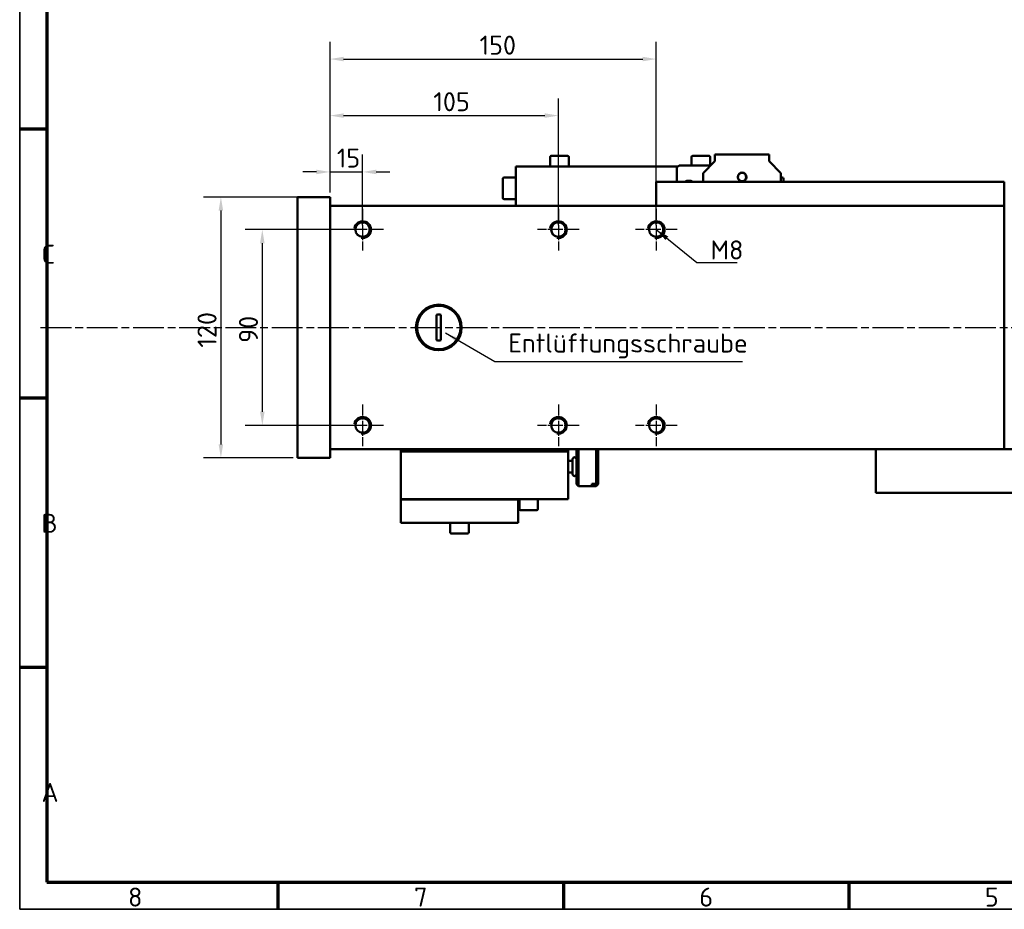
# Model space of a CAD drawing. Header units: millimetres. Extents: x 12 to 1038, y 12 to 732.
# Tile 1 of 5: x 12 to 465, y 12 to 422. Entities that reach past the tile are written whole.
import ezdxf

# ---------------------------------------------------------------- set-up
doc = ezdxf.new("R2010")
doc.units = ezdxf.units.MM
doc.header["$LTSCALE"] = 2.5
doc.linetypes.add('CHAIN', pattern=[0.3543, 0.2362, -0.0295, 0.0591, -0.0295])
doc.layers.get('0').update_dxf_attribs({"lineweight": 25})
for name, color, linetype, lineweight in [('Bemaßung (ISO)', 7, 'Continuous', 25), ('Mittellinie (ISO)', 7, 'Continuous', 25), ('Mittelpunktmarkierung (ISO)', 7, 'Continuous', 25), ('Rahmen (ISO)', 7, 'Continuous', 70), ('Sichtbar (ISO)', 7, 'Continuous', 50), ('Sichtbar schmal (ISO)', 7, 'Continuous', 35), ('Symbol (ISO)', 7, 'Continuous', 25)]:
    doc.layers.add(name, color=color, linetype=linetype, lineweight=lineweight)
doc.styles.add('Notiztext (DIN)', font='isocpeur.ttf')
doc.dimstyles.new('Standard (DIN)', dxfattribs={"dimscale": 2.5, "dimtxt": 3.5, "dimasz": 2.5, "dimexe": 3.175, "dimexo": 0.8, "dimgap": 0.8, "dimtad": 1, "dimdec": 3, "dimrnd": 1e-08, "dimtxsty": 'Notiztext (DIN)', "dimcen": 0.09, "dimdle": 10, "dimclrd": 256, "dimclre": 256, "dimclrt": 256, "dimazin": 2, "dimtfac": 0.571429, "dimtdec": 3, "dimtmove": 0, "dimatfit": 3, "dimfxl": 1, "dimtolj": 1, "dimlwd": -1, "dimlwe": -1, "dimarcsym": 0})
doc.dimstyles.new('Standard - Methode 2a (DIN)$7', dxfattribs={"dimscale": 2.5, "dimtxt": 3.5, "dimasz": 2.5, "dimexe": 3.175, "dimexo": 0.8, "dimgap": 0.8, "dimtad": 1, "dimtih": 1, "dimtoh": 1, "dimrnd": 1e-08, "dimtxsty": 'Notiztext (DIN)', "dimcen": 0.09, "dimdle": 10, "dimclrd": 256, "dimclre": 256, "dimclrt": 256, "dimazin": 2, "dimtfac": 1, "dimtmove": 0, "dimatfit": 3, "dimfxl": 1, "dimtolj": 1, "dimlwd": -1, "dimlwe": -1, "dimarcsym": 0})

# ---------------------------------------------------------------- blocks, each defined once
blk = doc.blocks.new('Ränder Hagen+Goebel Rahmen')
at = {"layer": 'Rahmen (ISO)', "linetype": 'Continuous', "lineweight": 35}
for p, q in [((5, 292), (5, 5)), ((5, 5), (415, 5))]:
    blk.add_line(p, q, dxfattribs=at)
at = {"layer": 'Rahmen (ISO)'}
for p, q in [((10, 287), (10, 10)), ((10, 148.5), (5, 148.5)), ((10, 99), (5, 99)), ((10, 49.5), (5, 49.5)), ((10, 10), (410, 10)), ((52.5, 10), (52.5, 5)), ((105, 10), (105, 5)), ((157.5, 10), (157.5, 5))]:
    blk.add_line(p, q, dxfattribs=at)
at = {"layer": 'Symbol (ISO)', "char_height": 3.5, "style": 'Notiztext (DIN)'}
for s, insert, attachment_point in [('C', (9, 123.75), 7), ('B', (9, 74.25), 7), ('A', (9, 24.75), 7), ('6', (131.25, 9), 2), ('8', (26.25, 9), 2), ('7', (78.75, 9), 2), ('5', (183.75, 9), 2)]:
    blk.add_mtext(s, dxfattribs=dict(at, insert=insert, attachment_point=attachment_point))
blk = doc.blocks.new('*D6')
at = {"layer": 'Bemaßung (ISO)'}
for p, q in [((155.16, 342.05), (155.16, 359.52)), ((170.16, 327.05), (170.16, 359.52)), ((148.91, 351.58), (142.66, 351.58)), ((155.16, 351.58), (170.16, 351.58)), ((176.41, 351.58), (182.66, 351.58))]:
    blk.add_line(p, q, dxfattribs=at)
for points in [[(148.91, 352.62), (148.91, 350.54), (155.16, 351.58)], [(176.41, 352.62), (176.41, 350.54), (170.16, 351.58)]]:
    blk.add_solid(points, dxfattribs=at)
at = {"layer": 'Defpoints', "color": 0}
for p in [(170.16, 351.58), (155.16, 340.05), (170.16, 325.05)]:
    blk.add_point(p, dxfattribs=at)
at = {"layer": 'Bemaßung (ISO)', "insert": (158.29, 362.33), "char_height": 8.75, "attachment_point": 1, "style": 'Notiztext (DIN)'}
blk.add_mtext('\\A1;15', dxfattribs=at)
blk = doc.blocks.new('*D7')
at = {"layer": 'Bemaßung (ISO)'}
for p, q in [((155.16, 342.05), (155.16, 385.42)), ((260.16, 327.05), (260.16, 385.42)), ((161.41, 377.49), (253.91, 377.49))]:
    blk.add_line(p, q, dxfattribs=at)
for points in [[(161.41, 378.53), (161.41, 376.44), (155.16, 377.49)], [(253.91, 378.53), (253.91, 376.44), (260.16, 377.49)]]:
    blk.add_solid(points, dxfattribs=at)
at = {"layer": 'Defpoints', "color": 0}
for p in [(260.16, 377.49), (155.16, 340.05), (260.16, 325.05)]:
    blk.add_point(p, dxfattribs=at)
at = {"layer": 'Bemaßung (ISO)', "insert": (202.68, 388.24), "char_height": 8.75, "attachment_point": 1, "style": 'Notiztext (DIN)'}
blk.add_mtext('\\A1;105', dxfattribs=at)
blk = doc.blocks.new('*D8')
at = {"layer": 'Bemaßung (ISO)'}
for p, q in [((155.16, 342.05), (155.16, 411.43)), ((305.16, 327.05), (305.16, 411.43)), ((161.41, 403.49), (298.91, 403.49))]:
    blk.add_line(p, q, dxfattribs=at)
for points in [[(161.41, 404.53), (161.41, 402.45), (155.16, 403.49)], [(298.91, 404.53), (298.91, 402.45), (305.16, 403.49)]]:
    blk.add_solid(points, dxfattribs=at)
at = {"layer": 'Defpoints', "color": 0}
for p in [(305.16, 403.49), (155.16, 340.05), (305.16, 325.05)]:
    blk.add_point(p, dxfattribs=at)
at = {"layer": 'Bemaßung (ISO)', "insert": (223.92, 414.24), "char_height": 8.75, "attachment_point": 1, "style": 'Notiztext (DIN)'}
blk.add_mtext('\\A1;150', dxfattribs=at)
blk = doc.blocks.new('*D9')
at = {"layer": 'Bemaßung (ISO)'}
for p, q in [((168.16, 325.05), (116.11, 325.05)), ((124.04, 318.8), (124.04, 241.3)), ((168.16, 235.05), (116.11, 235.05))]:
    blk.add_line(p, q, dxfattribs=at)
for points in [[(123, 318.8), (125.09, 318.8), (124.04, 325.05)], [(123, 241.3), (125.09, 241.3), (124.04, 235.05)]]:
    blk.add_solid(points, dxfattribs=at)
at = {"layer": 'Defpoints', "color": 0}
for p in [(170.16, 325.05), (124.04, 235.05), (170.16, 235.05)]:
    blk.add_point(p, dxfattribs=at)
at = {"layer": 'Bemaßung (ISO)', "insert": (113.29, 272.98), "char_height": 8.75, "attachment_point": 1, "rotation": 90, "style": 'Notiztext (DIN)'}
blk.add_mtext('\\A1;90', dxfattribs=at)
blk = doc.blocks.new('*D10')
at = {"layer": 'Bemaßung (ISO)'}
for p, q in [((153.16, 340.05), (97.06, 340.05)), ((105, 333.8), (105, 226.3)), ((138.16, 220.05), (97.06, 220.05))]:
    blk.add_line(p, q, dxfattribs=at)
for points in [[(103.96, 333.8), (106.04, 333.8), (105, 340.05)], [(103.96, 226.3), (106.04, 226.3), (105, 220.05)]]:
    blk.add_solid(points, dxfattribs=at)
at = {"layer": 'Defpoints', "color": 0}
for p in [(155.16, 340.05), (105, 220.05), (140.16, 220.05)]:
    blk.add_point(p, dxfattribs=at)
at = {"layer": 'Bemaßung (ISO)', "insert": (94.25, 270.79), "char_height": 8.75, "attachment_point": 1, "rotation": 90, "style": 'Notiztext (DIN)'}
blk.add_mtext('\\A1;120', dxfattribs=at)

msp = doc.modelspace()

# ---------------------------------------------------------------- linework, layer by layer
at = {"layer": 'Mittellinie (ISO)', "linetype": 'CHAIN', "ltscale": 23.990969}
msp.add_line((22.1247, 280.0476), (696.4137, 280.0476), dxfattribs=at)
at = {"layer": 'Mittelpunktmarkierung (ISO)', "linetype": 'CHAIN', "ltscale": 8.510415}
for p, q in [((170.1637, 334.6211), (170.1637, 315.4741)), ((260.1637, 334.6211), (260.1637, 315.4741)), ((305.1637, 334.6211), (305.1637, 315.4741)), ((179.7372, 325.0476), (160.5902, 325.0476)), ((269.7372, 325.0476), (250.5902, 325.0476)), ((314.7372, 325.0476), (295.5902, 325.0476)), ((170.1637, 244.6211), (170.1637, 225.4741)), ((260.1637, 244.6211), (260.1637, 225.4741)), ((305.1637, 244.6211), (305.1637, 225.4741)), ((179.7372, 235.0476), (160.5902, 235.0476)), ((269.7372, 235.0476), (250.5902, 235.0476)), ((314.7372, 235.0476), (295.5902, 235.0476))]:
    msp.add_line(p, q, dxfattribs=at)
at = {"layer": 'Sichtbar (ISO)'}
for p, q in [((256.4137, 358.5476), (256.4137, 354.0476)), ((256.9137, 359.0476), (264.4137, 359.0476)), ((264.9137, 358.5476), (264.9137, 354.0476)), ((321.4137, 358.5476), (321.4137, 354.5476)), ((321.9137, 359.0476), (329.4137, 359.0476)), ((329.9137, 358.5476), (329.9137, 354.5476)), ((332.1137, 359.5476), (332.1137, 356.5476)), ((357.1137, 359.5476), (332.1137, 359.5476)), ((357.1137, 356.5476), (357.1137, 359.5476)), ((315.1637, 354.0476), (240.6637, 354.0476)), ((240.6637, 354.0476), (240.6637, 336.0476)), ((314.6637, 353.5476), (315.6637, 354.5476)), ((314.6637, 347.0476), (314.6637, 353.5476)), ((315.6637, 354.5476), (330.1682, 354.5476)), ((332.1137, 356.5476), (326.7637, 351.0476)), ((362.4637, 351.0476), (357.1137, 356.5476)), ((235.2637, 349.0476), (240.6637, 349.0476)), ((326.7637, 351.0476), (326.7637, 347.0476)), ((362.4637, 347.0476), (362.4637, 351.0476)), ((363.0637, 349.0476), (362.4637, 349.0476)), ((234.6637, 339.6476), (234.6637, 348.4476)), ((465.1637, 347.0476), (305.1637, 347.0476)), ((305.1637, 336.0476), (305.1637, 347.0476)), ((363.6637, 348.4476), (363.6637, 347.0476)), ((465.1637, 336.0476), (465.1637, 347.0476)), ((155.1637, 340.0476), (140.1637, 340.0476)), ((140.1637, 340.0476), (140.1637, 220.0476)), ((155.1637, 340.0476), (155.1637, 220.0476)), ((155.1637, 336.0476), (465.1637, 336.0476)), ((155.1637, 224.0476), (155.1637, 336.0476)), ((235.2637, 339.0476), (240.6637, 339.0476)), ((465.1637, 224.0476), (465.1637, 336.0476)), ((204.1637, 285.907), (204.1637, 274.1881)), ((206.1637, 274.1881), (206.1637, 285.907)), ((155.1637, 224.0476), (465.1637, 224.0476)), ((187.6637, 223.0476), (187.6637, 224.0476)), ((187.6637, 223.0476), (264.6637, 223.0476)), ((187.6637, 201.0476), (187.6637, 223.0476)), ((264.6637, 223.0476), (264.6637, 224.0476)), ((264.6637, 201.0476), (264.6637, 223.0476)), ((268.4619, 208.0476), (268.4619, 224.0476)), ((269.4619, 224.0476), (269.4619, 207.0476)), ((277.4619, 208.1844), (277.4619, 224.0476)), ((278.4619, 224.0476), (278.4619, 209.1132)), ((406.1637, 224.0476), (406.1637, 204.0476)), ((406.1637, 224.0476), (476.1637, 224.0476)), ((155.1637, 220.0476), (140.1637, 220.0476)), ((264.6637, 218.7976), (266.6619, 218.7976)), ((266.6619, 219.4476), (266.6619, 212.6476)), ((264.6637, 213.2976), (266.6619, 213.2976)), ((278.4619, 209.1132), (278.4619, 208.3404)), ((278.4619, 208.3404), (278.4619, 208.0476)), ((268.4619, 208.0476), (269.4619, 207.0476)), ((269.4619, 207.0476), (277.4619, 207.0476)), ((275.4619, 208.1844), (275.4619, 207.4116)), ((275.4619, 208.1844), (277.4619, 208.1844)), ((277.4619, 207.4116), (275.4619, 207.4116)), ((278.4619, 208.0476), (277.4619, 207.0476)), ((277.4619, 207.0476), (277.4619, 207.4116)), ((476.1637, 204.0476), (406.1637, 204.0476)), ((187.6637, 200.9476), (187.6637, 201.0476)), ((187.6637, 201.0476), (264.6637, 201.0476)), ((241.6637, 200.9476), (187.6637, 200.9476)), ((187.6637, 190.2476), (187.6637, 200.9476)), ((241.6637, 201.0476), (241.6637, 200.9476)), ((241.6637, 190.2476), (241.6637, 200.9476)), ((242.2147, 196.5476), (242.2147, 201.0476)), ((250.7147, 196.5476), (250.7147, 201.0476)), ((250.2147, 196.0476), (242.7147, 196.0476)), ((241.6637, 190.2476), (187.6637, 190.2476)), ((210.4137, 185.7476), (210.4137, 190.2476)), ((218.9137, 185.7476), (218.9137, 190.2476)), ((218.4137, 185.2476), (210.9137, 185.2476))]:
    msp.add_line(p, q, dxfattribs=at)
at = {"layer": 'Sichtbar (ISO)', "flags": 128}
for points in [[(277.4619, 208.1844), (277.5061, 208.2253), (277.5499, 208.266), (277.5936, 208.3066), (277.6371, 208.3469), (277.6803, 208.387), (277.7233, 208.427), (277.7661, 208.4667), (277.8087, 208.5062), (277.851, 208.5456), (277.8932, 208.5847), (277.9351, 208.6237), (277.9769, 208.6624), (278.0184, 208.701), (278.0597, 208.7394), (278.1008, 208.7776), (278.1417, 208.8156), (278.1825, 208.8534), (278.223, 208.8911), (278.2633, 208.9285), (278.3034, 208.9658), (278.3433, 209.0029), (278.3831, 209.0398), (278.4226, 209.0766), (278.4619, 209.1132)], [(278.4619, 208.3404), (278.4226, 208.3038), (278.3831, 208.267), (278.3433, 208.2301), (278.3034, 208.193), (278.2633, 208.1557), (278.223, 208.1183), (278.1825, 208.0806), (278.1417, 208.0428), (278.1008, 208.0048), (278.0597, 207.9666), (278.0184, 207.9282), (277.9769, 207.8896), (277.9351, 207.8509), (277.8932, 207.8119), (277.851, 207.7728), (277.8087, 207.7334), (277.7661, 207.6939), (277.7233, 207.6542), (277.6803, 207.6142), (277.6371, 207.5741), (277.5936, 207.5338), (277.5499, 207.4932), (277.5061, 207.4525), (277.4619, 207.4116)]]:
    msp.add_lwpolyline(points, dxfattribs=at)
at = {"layer": 'Sichtbar (ISO)'}
for centre, radius in [((344.6137, 349.2476), 2), ((344.6137, 349.2476), 1.9), ((170.1637, 325.0476), 3.3235), ((260.1637, 325.0476), 3.3235), ((305.1637, 325.0476), 3.3235), ((205.1637, 280.0476), 10.5), ((205.1637, 280.0476), 10), ((170.1637, 235.0476), 3.3235), ((260.1637, 235.0476), 3.3235), ((305.1637, 235.0476), 3.3235)]:
    msp.add_circle(centre, radius, dxfattribs=at)
for centre, radius, start, end in [((256.9137, 358.5476), 0.5, 90, 180), ((264.4137, 358.5476), 0.5, 0, 90), ((321.9137, 358.5476), 0.5, 90, 180), ((329.4137, 358.5476), 0.5, 0, 90), ((235.2637, 348.4476), 0.6, 90, 180), ((363.0637, 348.4476), 0.6, 0, 90), ((320.1637, 344.0476), 3.5, 58.997281, 121.002719), ((235.2637, 339.6476), 0.6, 180, 270), ((205.1637, 280.0476), 5.9442, 80.314981, 99.685019), ((205.1637, 280.0476), 5.9442, 260.314981, 279.685019), ((267.5619, 219.4476), 0.9, 0, 180), ((267.5619, 212.6476), 0.9, 180, 0), ((242.7147, 196.5476), 0.5, 180, 270), ((250.2147, 196.5476), 0.5, 270, 0), ((210.9137, 185.7476), 0.5, 180, 270), ((218.4137, 185.7476), 0.5, 270, 0)]:
    msp.add_arc(centre, radius, start, end, dxfattribs=at)
at = {"layer": 'Sichtbar schmal (ISO)'}
for centre in [(170.1637, 325.0476), (260.1637, 325.0476), (305.1637, 325.0476), (170.1637, 235.0476), (260.1637, 235.0476), (305.1637, 235.0476)]:
    msp.add_arc(centre, 4, 260, 170, dxfattribs=at)

# ---------------------------------------------------------------- block references
at = {"xscale": 2.5, "yscale": 2.5, "zscale": 2.5}
msp.add_blockref('Ränder Hagen+Goebel Rahmen', (0, 0), dxfattribs=at)

# ---------------------------------------------------------------- texts
at = {"layer": 'Symbol (ISO)', "char_height": 8.75, "attachment_point": 7, "style": 'Notiztext (DIN)'}
for s, insert, width in [('{M8}', (330.0705, 311.3369), 13.993506), ('{Entlüftungsschraube}', (237.1255, 265.8749), 109.318185)]:
    msp.add_mtext(s, dxfattribs=dict(at, insert=insert, width=width))

# ---------------------------------------------------------------- dimensions: what is measured, and where the dimension line sits
at = {"layer": 'Bemaßung (ISO)'}
for base, p1, p2, angle, picture, middle in [((305.1637, 403.4898), (155.1637, 340.0476), (305.1637, 325.0476), 180, '*D8', (231.3597, 403.4898)), ((260.1637, 377.4851), (155.1637, 340.0476), (260.1637, 325.0476), 180, '*D7', (210.1164, 377.4851)), ((170.1637, 351.5798), (155.1637, 340.0476), (170.1637, 325.0476), 180, '*D6', (162.6637, 351.5798)), ((104.9989, 220.0476), (155.1637, 340.0476), (140.1637, 220.0476), 90, '*D10', (104.9989, 278.2278)), ((124.0446, 235.0476), (170.1637, 325.0476), (170.1637, 235.0476), 90, '*D9', (124.0446, 278.2278))]:
    dim = msp.add_linear_dim(base=base, p1=p1, p2=p2, angle=angle, dimstyle='Standard (DIN)', override={"dimdec": 3, "dimtp": 0, "dimtm": 0, "dimtdec": 3, "dimatfit": 2}, dxfattribs=at)
    dim.commit()
    dim.dimension.update_dxf_attribs({"geometry": picture, "text_midpoint": middle, "dimtype": 160})

# ---------------------------------------------------------------- leaders
at = {"layer": 'Symbol (ISO)', "annotation_type": 0, "has_hookline": 1, "hookline_direction": 0}
for points, text_width in [([(305.1637, 325.0476), (323.8205, 309.8786), (330.0705, 309.8786)], 12.25), ([(208.2, 277.5176), (230.8755, 264.4165), (237.1255, 264.4165)], 107.625)]:
    msp.add_leader(points, dimstyle='Standard - Methode 2a (DIN)$7', override={"dimgap": 0, "dimtad": 1}, dxfattribs=dict(at, text_width=text_width))

doc.saveas('drawing.dxf')
